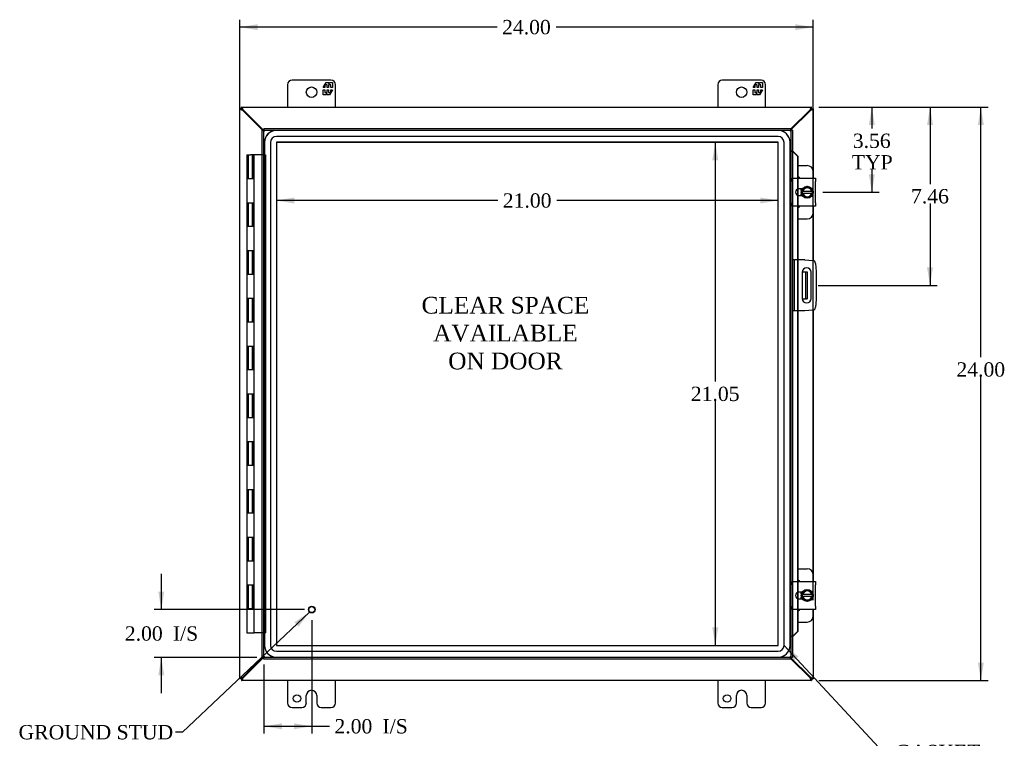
# Model space of a CAD drawing. Header units: inches. Extents: x 6 to 145, y 6 to 98.
# Tile 3 of 8: x 28 to 69, y 33 to 63. Entities that reach past the tile are written whole.
import ezdxf
from ezdxf.enums import TextEntityAlignment as Align

# ---------------------------------------------------------------- set-up
doc = ezdxf.new("R2010")
doc.units = ezdxf.units.IN
doc.header["$MEASUREMENT"] = 0
for name, color, linetype in [('COM40153-1', 7, 'CONTINUOUS'), ('COM40153-2', 7, 'CONTINUOUS'), ('COM42667', 7, 'CONTINUOUS'), ('COM42780', 7, 'CONTINUOUS'), ('COM48431', 7, 'CONTINUOUS'), ('COM70219', 7, 'CONTINUOUS'), ('COM71780-11', 7, 'CONTINUOUS'), ('DEFAULT', 7, 'CONTINUOUS'), ('FET07710', 7, 'CONTINUOUS'), ('HNG10620-20B', 7, 'CONTINUOUS'), ('HNG10620-20C', 7, 'CONTINUOUS'), ('SCC19011', 7, 'CONTINUOUS'), ('SPR20265', 7, 'CONTINUOUS'), ('STD21878', 7, 'CONTINUOUS'), ('WAF25035', 7, 'CONTINUOUS')]:
    doc.layers.add(name, color=color, linetype=linetype)
doc.styles.add('SEACAD_TIMES_NEW_ROMAN', font='times.ttf')

# ---------------------------------------------------------------- blocks, each defined once
blk = doc.blocks.new('SEANNOT_GROUP2')
at = {"layer": 'DEFAULT', "linetype": 'Continuous'}
blk.add_hatch(color=136, dxfattribs=at).paths.add_polyline_path([(39.46, 37.886), (39.919, 38.492), (39.288, 38.068)])
at = {"layer": 'DEFAULT', "color": 136, "linetype": 'Continuous'}
blk.add_line((34.605, 33.467), (34.305, 33.467), dxfattribs=at)
blk.add_lwpolyline([(34.605, 33.467), (39.919, 38.492)], dxfattribs=at)
at = {"layer": 'DEFAULT', "color": 136, "linetype": 'Continuous', "style": 'SEACAD_TIMES_NEW_ROMAN'}
for s, p in [('GROUND STUD', (27.74, 33.767)), ('DOOR', (27.74, 32.867))]:
    blk.add_text(s, height=0.6, dxfattribs=at).set_placement(p, align=Align.TOP_LEFT)
blk = doc.blocks.new('SEANNOT_GROUP3')
at = {"layer": 'DEFAULT', "linetype": 'Continuous'}
blk.add_hatch(color=136, dxfattribs=at).paths.add_polyline_path([(60.38, 36.637), (59.779, 37.102), (60.197, 36.467)])
at = {"layer": 'DEFAULT', "color": 136, "linetype": 'Continuous'}
blk.add_line((63.916, 32.639), (64.216, 32.639), dxfattribs=at)
blk.add_lwpolyline([(63.916, 32.639), (59.779, 37.102)], dxfattribs=at)
at = {"layer": 'DEFAULT', "color": 136, "linetype": 'Continuous', "style": 'SEACAD_TIMES_NEW_ROMAN'}
blk.add_text('GASKET', height=0.6, dxfattribs=at).set_placement((64.426, 32.939), align=Align.TOP_LEFT)
blk = doc.blocks.new('GDIMGGROUP')
at = {"layer": 'DEFAULT', "linetype": 'Continuous'}
for points in [[(37.753, 63.101), (37.003, 62.976), (37.753, 62.851)], [(60.249, 63.101), (60.249, 62.851), (60.999, 62.976)]]:
    blk.add_hatch(color=136, dxfattribs=at).paths.add_polyline_path(points)
at = {"layer": 'DEFAULT', "color": 136, "linetype": 'Continuous'}
for p, q in [((37.003, 36), (37.003, 63.276)), ((60.999, 38.997), (60.999, 63.276)), ((47.767, 62.976), (37.003, 62.976)), ((60.999, 62.976), (50.235, 62.976))]:
    blk.add_line(p, q, dxfattribs=at)
at = {"layer": 'DEFAULT', "color": 136, "linetype": 'Continuous', "style": 'SEACAD_TIMES_NEW_ROMAN'}
blk.add_text('24.00', height=0.6, dxfattribs=at).set_placement((47.977, 63.276), align=Align.TOP_LEFT)
blk = doc.blocks.new('GDIMGGROUP1')
at = {"layer": 'DEFAULT', "linetype": 'Continuous'}
for points in [[(68.141, 58.878), (68.016, 59.628), (67.891, 58.878)], [(68.141, 36.378), (67.891, 36.378), (68.016, 35.628)]]:
    blk.add_hatch(color=136, dxfattribs=at).paths.add_polyline_path(points)
at = {"layer": 'DEFAULT', "color": 136, "linetype": 'Continuous'}
for p, q in [((61.23, 59.628), (68.316, 59.628)), ((68.016, 49.158), (68.016, 59.628)), ((68.016, 35.628), (68.016, 48.348)), ((61.23, 35.628), (68.316, 35.628))]:
    blk.add_line(p, q, dxfattribs=at)
at = {"layer": 'DEFAULT', "color": 136, "linetype": 'Continuous', "style": 'SEACAD_TIMES_NEW_ROMAN'}
blk.add_text('24.00', height=0.6, dxfattribs=at).set_placement((66.993, 48.948), align=Align.TOP_LEFT)
blk = doc.blocks.new('GDIMGGROUP2')
at = {"layer": 'DEFAULT', "linetype": 'Continuous'}
for points in [[(33.588, 39.348), (33.713, 38.598), (33.838, 39.348)], [(33.588, 35.848), (33.838, 35.848), (33.713, 36.598)]]:
    blk.add_hatch(color=136, dxfattribs=at).paths.add_polyline_path(points)
at = {"layer": 'DEFAULT', "color": 136, "linetype": 'Continuous'}
for p, q in [((33.713, 40.098), (33.713, 38.598)), ((39.712, 38.598), (33.413, 38.598)), ((37.712, 36.598), (33.413, 36.598)), ((33.713, 36.598), (33.713, 35.098))]:
    blk.add_line(p, q, dxfattribs=at)
at = {"layer": 'DEFAULT', "color": 136, "linetype": 'Continuous', "style": 'SEACAD_TIMES_NEW_ROMAN'}
for s, p in [('I/S', (34.2, 37.898)), ('2.00', (32.188, 37.898))]:
    blk.add_text(s, height=0.6, dxfattribs=at).set_placement(p, align=Align.TOP_LEFT)
blk = doc.blocks.new('GDIMGGROUP3')
at = {"layer": 'DEFAULT', "linetype": 'Continuous'}
for points in [[(38.762, 33.59), (38.762, 33.84), (38.012, 33.715)], [(39.262, 33.59), (40.012, 33.715), (39.262, 33.84)]]:
    blk.add_hatch(color=136, dxfattribs=at).paths.add_polyline_path(points)
at = {"layer": 'DEFAULT', "color": 136, "linetype": 'Continuous'}
for p, q in [((40.012, 38.157), (40.012, 33.415)), ((38.012, 36.298), (38.012, 33.415)), ((38.012, 33.715), (40.451, 33.715)), ((40.451, 33.715), (40.751, 33.715))]:
    blk.add_line(p, q, dxfattribs=at)
at = {"layer": 'DEFAULT', "color": 136, "linetype": 'Continuous', "style": 'SEACAD_TIMES_NEW_ROMAN'}
for s, p in [('2.00', (40.961, 34.015)), ('I/S', (42.973, 34.015))]:
    blk.add_text(s, height=0.6, dxfattribs=at).set_placement(p, align=Align.TOP_LEFT)
blk = doc.blocks.new('GDIMGGROUP16')
at = {"layer": 'DEFAULT', "linetype": 'Continuous'}
for points in [[(63.578, 58.878), (63.453, 59.628), (63.328, 58.878)], [(63.578, 56.816), (63.328, 56.816), (63.453, 56.066)]]:
    blk.add_hatch(color=136, dxfattribs=at).paths.add_polyline_path(points)
at = {"layer": 'DEFAULT', "color": 136, "linetype": 'Continuous'}
for p, q in [((61.23, 59.628), (63.753, 59.628)), ((63.453, 59.628), (63.453, 58.729)), ((63.453, 57.019), (63.453, 56.066)), ((61.398, 56.066), (63.753, 56.066))]:
    blk.add_line(p, q, dxfattribs=at)
at = {"layer": 'DEFAULT', "color": 136, "linetype": 'Continuous', "style": 'SEACAD_TIMES_NEW_ROMAN'}
for s, p in [('3.56', (62.656, 58.519)), ('TYP', (62.614, 57.619))]:
    blk.add_text(s, height=0.6, dxfattribs=at).set_placement(p, align=Align.TOP_LEFT)
blk = doc.blocks.new('GDIMGGROUP17')
at = {"layer": 'DEFAULT', "linetype": 'Continuous'}
for points in [[(66.013, 58.878), (65.888, 59.628), (65.763, 58.878)], [(66.013, 52.918), (65.763, 52.918), (65.888, 52.168)]]:
    blk.add_hatch(color=136, dxfattribs=at).paths.add_polyline_path(points)
at = {"layer": 'DEFAULT', "color": 136, "linetype": 'Continuous'}
for p, q in [((61.23, 59.628), (66.188, 59.628)), ((65.888, 59.628), (65.888, 56.408)), ((65.888, 55.598), (65.888, 52.168)), ((61.209, 52.168), (66.188, 52.168))]:
    blk.add_line(p, q, dxfattribs=at)
at = {"layer": 'DEFAULT', "color": 136, "linetype": 'Continuous', "style": 'SEACAD_TIMES_NEW_ROMAN'}
blk.add_text('7.46', height=0.6, dxfattribs=at).set_placement((65.092, 56.198), align=Align.TOP_LEFT)
blk = doc.blocks.new('GDIMGGROUP24')
at = {"layer": 'DEFAULT', "linetype": 'Continuous'}
for points in [[(56.776, 57.405), (57.026, 57.405), (56.901, 58.155)], [(56.776, 37.851), (56.901, 37.101), (57.026, 37.851)]]:
    blk.add_hatch(color=136, dxfattribs=at).paths.add_polyline_path(points)
at = {"layer": 'DEFAULT', "color": 136, "linetype": 'Continuous'}
for p, q in [((56.901, 58.155), (56.901, 48.138)), ((56.901, 47.328), (56.901, 37.101))]:
    blk.add_line(p, q, dxfattribs=at)
at = {"layer": 'DEFAULT', "color": 136, "linetype": 'Continuous', "style": 'SEACAD_TIMES_NEW_ROMAN'}
blk.add_text('21.05', height=0.6, dxfattribs=at).set_placement((55.877, 47.928), align=Align.TOP_LEFT)
blk = doc.blocks.new('GDIMGGROUP25')
at = {"layer": 'DEFAULT', "linetype": 'Continuous'}
for points in [[(39.282, 55.845), (38.532, 55.72), (39.282, 55.595)], [(58.78, 55.845), (58.78, 55.595), (59.53, 55.72)]]:
    blk.add_hatch(color=136, dxfattribs=at).paths.add_polyline_path(points)
at = {"layer": 'DEFAULT', "color": 136, "linetype": 'Continuous'}
for p, q in [((47.797, 55.72), (38.532, 55.72)), ((59.53, 55.72), (50.264, 55.72))]:
    blk.add_line(p, q, dxfattribs=at)
at = {"layer": 'DEFAULT', "color": 136, "linetype": 'Continuous', "style": 'SEACAD_TIMES_NEW_ROMAN'}
blk.add_text('21.00', height=0.6, dxfattribs=at).set_placement((48.007, 56.02), align=Align.TOP_LEFT)

msp = doc.modelspace()

# ---------------------------------------------------------------- linework, layer by layer
at = {"layer": 'COM40153-1', "color": 7}
for p, q in [((60.534, 52.731), (60.645, 52.731)), ((60.645, 52.731), (60.681, 52.731)), ((60.681, 52.731), (60.753, 52.731)), ((60.681, 52.731), (60.681, 51.606)), ((60.753, 52.731), (60.753, 51.606)), ((60.534, 51.606), (60.645, 51.606)), ((60.681, 51.606), (60.645, 51.606)), ((60.681, 51.606), (60.753, 51.606))]:
    msp.add_line(p, q, dxfattribs=at)
at = {"layer": 'COM40153-2', "color": 7}
for p, q in [((60.2, 53.231), (60.128, 53.231)), ((60.2, 53.231), (60.2, 51.106)), ((60.2, 53.231), (60.236, 53.231)), ((60.651, 53.231), (60.236, 53.231)), ((60.651, 53.231), (60.985, 53.202)), ((61.098, 53.088), (61.128, 52.754)), ((61.128, 52.754), (61.128, 51.583)), ((60.534, 52.718), (60.534, 51.618)), ((60.909, 51.618), (60.909, 52.718)), ((61.128, 51.583), (61.098, 51.249)), ((60.2, 51.106), (60.128, 51.106)), ((60.236, 51.106), (60.2, 51.106)), ((60.651, 51.106), (60.236, 51.106)), ((60.985, 51.135), (60.651, 51.106))]:
    msp.add_line(p, q, dxfattribs=at)
for centre, radius, start, end in [((60.974, 53.077), 0.125, 5, 85), ((60.722, 52.718), 0.188, 0, 180), ((60.722, 51.618), 0.188, 180, 0), ((60.974, 51.26), 0.125, 275, 355)]:
    msp.add_arc(centre, radius, start, end, dxfattribs=at)
at = {"layer": 'COM42667', "color": 7}
for p, q in [((60.128, 56.512), (60.128, 56.655)), ((60.128, 56.655), (61.098, 56.655)), ((60.128, 56.512), (60.128, 55.621)), ((61.098, 56.655), (61.098, 56.512)), ((61.098, 55.621), (61.098, 56.512)), ((60.543, 56.207), (60.403, 56.207)), ((60.403, 55.926), (60.543, 55.926)), ((60.128, 55.478), (60.128, 55.621)), ((61.098, 55.478), (60.128, 55.478)), ((61.098, 55.621), (61.098, 55.478)), ((60.128, 39.636), (60.128, 39.779)), ((60.128, 39.779), (61.098, 39.779)), ((60.128, 39.636), (60.128, 38.745)), ((61.098, 39.779), (61.098, 39.636)), ((61.098, 38.745), (61.098, 39.636)), ((60.543, 39.331), (60.403, 39.331)), ((60.128, 38.602), (60.128, 38.745)), ((60.403, 39.05), (60.543, 39.05)), ((61.098, 38.745), (61.098, 38.602)), ((61.098, 38.602), (60.128, 38.602))]:
    msp.add_line(p, q, dxfattribs=at)
for centre in [(60.403, 56.066), (60.403, 39.19)]:
    msp.add_arc(centre, 0.141, 90, 270, dxfattribs=at)
at = {"layer": 'COM42780', "color": 7}
for p, q in [((60.352, 57.182), (60.749, 57.182)), ((60.999, 56.655), (60.999, 56.932)), ((60.499, 56.132), (60.499, 56.207)), ((60.499, 55.926), (60.499, 55.998)), ((60.999, 55.201), (60.999, 55.478)), ((60.352, 54.951), (60.749, 54.951)), ((60.352, 40.306), (60.749, 40.306)), ((60.999, 39.779), (60.999, 40.056)), ((60.499, 39.256), (60.499, 39.331)), ((60.499, 39.05), (60.499, 39.122)), ((60.999, 38.325), (60.999, 38.602)), ((60.352, 38.075), (60.749, 38.075))]:
    msp.add_line(p, q, dxfattribs=at)
for centre, start, end in [((60.749, 56.932), 0, 90), ((60.249, 56.495), 39.9324, 65.6695), ((60.249, 55.638), 294.3305, 320.0676), ((60.749, 55.201), 270, 0), ((60.749, 40.056), 0, 90), ((60.249, 39.619), 39.9324, 65.6695), ((60.249, 38.762), 294.3305, 320.0676), ((60.749, 38.325), 270, 0)]:
    msp.add_arc(centre, 0.25, start, end, dxfattribs=at)
at = {"layer": 'COM48431', "color": 7}
for p, q in [((37.075, 59.556), (37.003, 59.556)), ((37.003, 35.7), (37.003, 59.556)), ((37.075, 59.628), (60.93, 59.628)), ((37.075, 59.556), (37.075, 59.628)), ((37.075, 59.556), (37.111, 59.52)), ((37.135, 59.478), (37.111, 59.495)), ((37.954, 58.659), (37.135, 59.478)), ((37.153, 59.496), (37.136, 59.52)), ((37.99, 58.659), (37.153, 59.496)), ((60.852, 59.496), (60.055, 58.699)), ((60.87, 59.478), (60.055, 58.663)), ((60.869, 59.52), (60.852, 59.496)), ((60.895, 59.495), (60.87, 59.478)), ((60.93, 59.556), (60.93, 59.628)), ((60.931, 59.556), (61.003, 59.556)), ((61.003, 59.556), (61.003, 56.655)), ((61.003, 55.478), (61.003, 53.199)), ((61.003, 51.138), (61.003, 39.779)), ((61.003, 38.602), (61.003, 35.7)), ((37.135, 35.779), (37.954, 36.598)), ((37.153, 35.761), (37.99, 36.598)), ((60.055, 36.593), (60.87, 35.779)), ((60.055, 36.557), (60.852, 35.761)), ((37.075, 35.7), (37.003, 35.7)), ((37.075, 35.7), (37.075, 35.628)), ((60.93, 35.628), (37.075, 35.628)), ((37.111, 35.762), (37.135, 35.779)), ((37.136, 35.736), (37.153, 35.761)), ((60.852, 35.761), (60.869, 35.736)), ((60.87, 35.779), (60.895, 35.762)), ((60.93, 35.7), (60.93, 35.628)), ((60.931, 35.7), (61.003, 35.7))]:
    msp.add_line(p, q, dxfattribs=at)
for points, knots in [([(37.111, 59.495), (37.096, 59.5), (37.082, 59.505), (37.056, 59.515), (37.044, 59.52), (37.024, 59.531), (37.016, 59.536), (37.005, 59.546), (37.003, 59.551), (37.003, 59.556)], [0, 0, 0, 0, 0.25, 0.25, 0.5, 0.5, 0.75, 0.75, 1, 1, 1, 1]), ([(37.136, 59.52), (37.131, 59.535), (37.126, 59.549), (37.116, 59.575), (37.111, 59.587), (37.1, 59.607), (37.095, 59.615), (37.085, 59.626), (37.08, 59.628), (37.075, 59.628)], [0, 0, 0, 0, 0.25, 0.25, 0.5, 0.5, 0.75, 0.75, 1, 1, 1, 1]), ([(37.136, 59.52), (37.126, 59.53), (37.116, 59.539), (37.095, 59.552), (37.085, 59.556), (37.075, 59.556)], [0, 0, 0, 0, 0.5, 0.5, 1, 1, 1, 1]), ([(37.111, 59.495), (37.106, 59.5), (37.101, 59.505), (37.092, 59.515), (37.088, 59.52), (37.082, 59.531), (37.079, 59.536), (37.076, 59.546), (37.075, 59.551), (37.075, 59.556)], [0, 0, 0, 0, 0.25, 0.25, 0.5, 0.5, 0.75, 0.75, 1, 1, 1, 1]), ([(60.93, 59.628), (60.925, 59.628), (60.92, 59.626), (60.91, 59.615), (60.905, 59.607), (60.894, 59.587), (60.889, 59.575), (60.879, 59.549), (60.874, 59.535), (60.869, 59.52)], [0, 0, 0, 0, 0.25, 0.25, 0.5, 0.5, 0.75, 0.75, 1, 1, 1, 1]), ([(60.93, 59.556), (60.92, 59.556), (60.91, 59.552), (60.889, 59.539), (60.879, 59.53), (60.869, 59.52)], [0, 0, 0, 0, 0.5, 0.5, 1, 1, 1, 1]), ([(60.931, 59.556), (60.931, 59.551), (60.93, 59.546), (60.926, 59.536), (60.923, 59.531), (60.917, 59.52), (60.913, 59.515), (60.904, 59.505), (60.899, 59.5), (60.895, 59.495)], [0, 0, 0, 0, 0.25, 0.25, 0.5, 0.5, 0.75, 0.75, 1, 1, 1, 1]), ([(61.003, 59.556), (61.003, 59.551), (61, 59.546), (60.989, 59.536), (60.981, 59.531), (60.961, 59.52), (60.949, 59.515), (60.923, 59.505), (60.909, 59.5), (60.895, 59.495)], [0, 0, 0, 0, 0.25, 0.25, 0.5, 0.5, 0.75, 0.75, 1, 1, 1, 1]), ([(37.003, 35.7), (37.003, 35.706), (37.005, 35.711), (37.016, 35.721), (37.024, 35.726), (37.044, 35.736), (37.056, 35.742), (37.082, 35.752), (37.096, 35.757), (37.111, 35.762)], [0, 0, 0, 0, 0.25, 0.25, 0.5, 0.5, 0.75, 0.75, 1, 1, 1, 1]), ([(37.075, 35.7), (37.075, 35.706), (37.076, 35.711), (37.079, 35.721), (37.082, 35.726), (37.088, 35.736), (37.092, 35.742), (37.101, 35.752), (37.106, 35.757), (37.111, 35.762)], [0, 0, 0, 0, 0.25, 0.25, 0.5, 0.5, 0.75, 0.75, 1, 1, 1, 1]), ([(37.075, 35.628), (37.08, 35.628), (37.085, 35.631), (37.095, 35.642), (37.1, 35.65), (37.111, 35.67), (37.116, 35.682), (37.126, 35.708), (37.131, 35.722), (37.136, 35.736)], [0, 0, 0, 0, 0.25, 0.25, 0.5, 0.5, 0.75, 0.75, 1, 1, 1, 1]), ([(37.075, 35.7), (37.085, 35.7), (37.095, 35.704), (37.116, 35.718), (37.126, 35.727), (37.136, 35.736)], [0, 0, 0, 0, 0.5, 0.5, 1, 1, 1, 1]), ([(60.869, 35.736), (60.874, 35.722), (60.879, 35.708), (60.889, 35.682), (60.894, 35.67), (60.905, 35.65), (60.91, 35.642), (60.92, 35.631), (60.925, 35.628), (60.93, 35.628)], [0, 0, 0, 0, 0.25, 0.25, 0.5, 0.5, 0.75, 0.75, 1, 1, 1, 1]), ([(60.869, 35.736), (60.879, 35.727), (60.889, 35.718), (60.91, 35.704), (60.92, 35.7), (60.93, 35.7)], [0, 0, 0, 0, 0.5, 0.5, 1, 1, 1, 1]), ([(60.895, 35.762), (60.899, 35.757), (60.904, 35.752), (60.913, 35.742), (60.917, 35.736), (60.923, 35.726), (60.926, 35.721), (60.93, 35.711), (60.931, 35.706), (60.931, 35.7)], [0, 0, 0, 0, 0.25, 0.25, 0.5, 0.5, 0.75, 0.75, 1, 1, 1, 1]), ([(60.895, 35.762), (60.909, 35.757), (60.923, 35.752), (60.949, 35.742), (60.961, 35.736), (60.981, 35.726), (60.989, 35.721), (61, 35.711), (61.003, 35.706), (61.003, 35.7)], [0, 0, 0, 0, 0.25, 0.25, 0.5, 0.5, 0.75, 0.75, 1, 1, 1, 1])]:
    msp.add_open_spline(points, degree=3, knots=knots, dxfattribs=at)
at = {"layer": 'COM70219', "color": 7}
for p, q in [((59.529, 58.654), (38.533, 58.654)), ((59.529, 58.653), (38.533, 58.653)), ((38.033, 58.154), (38.033, 37.102)), ((38.034, 58.154), (38.034, 37.102)), ((38.283, 58.154), (38.283, 37.102)), ((38.532, 58.154), (38.532, 37.102)), ((59.529, 58.404), (38.533, 58.404)), ((59.529, 58.155), (38.533, 58.155)), ((38.533, 58.154), (38.533, 37.102)), ((59.529, 58.154), (38.533, 58.154)), ((59.529, 37.102), (59.529, 58.154)), ((59.53, 37.102), (59.53, 58.154)), ((59.779, 37.102), (59.779, 58.154)), ((60.028, 37.102), (60.028, 58.154)), ((60.029, 37.102), (60.029, 58.154)), ((38.533, 37.102), (59.529, 37.102)), ((38.533, 37.101), (59.529, 37.101)), ((38.533, 36.852), (59.529, 36.852)), ((38.533, 36.603), (59.529, 36.603)), ((38.533, 36.602), (59.529, 36.602))]:
    msp.add_line(p, q, dxfattribs=at)
for centre, radius, start, end in [((38.533, 58.154), 0.5, 90, 180), ((38.533, 58.154), 0.499, 90, 180), ((59.529, 58.154), 0.5, 0, 90), ((59.529, 58.154), 0.499, 0, 90), ((38.533, 58.154), 0.25, 90, 180), ((38.533, 58.154), 0.001, 90, 180), ((59.529, 58.154), 0.25, 0, 90), ((59.529, 58.154), 0.001, 0, 90), ((38.533, 37.102), 0.5, 180, 270), ((38.533, 37.102), 0.499, 180, 270), ((38.533, 37.102), 0.25, 180, 270), ((38.533, 37.102), 0.001, 180, 270), ((59.529, 37.102), 0.5, 270, 0), ((59.529, 37.102), 0.001, 270, 360), ((59.529, 37.102), 0.25, 270, 0), ((59.529, 37.102), 0.499, 270, 0)]:
    msp.add_arc(centre, radius, start, end, dxfattribs=at)
at = {"layer": 'COM71780-11', "color": 7}
for p, q in [((37.94, 58.659), (38.012, 58.659)), ((37.94, 36.598), (37.94, 58.659)), ((38.012, 58.731), (38.012, 58.659)), ((38.012, 58.731), (60.055, 58.731)), ((38.012, 58.659), (60.055, 58.659)), ((38.012, 58.659), (38.048, 58.623)), ((38.012, 36.598), (38.012, 58.659)), ((38.012, 58.659), (38.048, 58.623)), ((60.055, 58.659), (60.02, 58.623)), ((60.056, 58.659), (60.02, 58.623)), ((60.055, 58.731), (60.055, 58.659)), ((60.056, 58.659), (60.056, 36.598)), ((60.128, 58.659), (60.056, 58.659)), ((60.128, 58.659), (60.128, 36.598)), ((60.128, 57.784), (60.056, 57.784)), ((60.14, 57.784), (60.128, 57.784)), ((60.15, 57.761), (60.159, 57.761)), ((60.17, 57.748), (60.34, 57.576)), ((60.17, 57.748), (60.182, 57.748)), ((60.182, 57.748), (60.352, 57.576)), ((60.34, 57.576), (60.34, 56.655)), ((60.352, 57.576), (60.34, 57.576)), ((60.352, 57.576), (60.352, 56.655)), ((60.34, 56.655), (60.34, 56.192)), ((60.352, 56.655), (60.352, 56.197)), ((60.34, 56.192), (60.34, 55.941)), ((60.352, 56.197), (60.352, 55.935)), ((60.34, 55.941), (60.34, 55.478)), ((60.352, 55.935), (60.352, 55.478)), ((60.34, 55.478), (60.34, 53.231)), ((60.352, 55.478), (60.352, 53.231)), ((60.34, 53.231), (60.34, 51.106)), ((60.352, 53.231), (60.352, 51.106)), ((60.34, 51.106), (60.34, 39.779)), ((60.352, 51.106), (60.352, 39.779)), ((60.34, 39.779), (60.34, 39.316)), ((60.352, 39.779), (60.352, 39.321)), ((60.34, 39.316), (60.34, 39.065)), ((60.352, 39.321), (60.352, 39.059)), ((60.34, 39.065), (60.34, 38.602)), ((60.352, 39.059), (60.352, 38.602)), ((60.34, 38.602), (60.34, 37.681)), ((60.352, 38.602), (60.352, 37.681)), ((60.34, 37.681), (60.17, 37.508)), ((60.17, 37.508), (60.182, 37.508)), ((60.352, 37.681), (60.182, 37.508)), ((60.352, 37.681), (60.34, 37.681)), ((60.128, 37.473), (60.056, 37.473)), ((60.128, 37.473), (60.14, 37.473)), ((60.159, 37.496), (60.15, 37.496)), ((37.94, 36.598), (38.012, 36.598)), ((38.012, 36.598), (38.048, 36.634)), ((38.012, 36.598), (38.048, 36.634)), ((60.055, 36.598), (38.012, 36.598)), ((38.012, 36.526), (38.012, 36.598)), ((60.055, 36.526), (38.012, 36.526)), ((60.055, 36.598), (60.02, 36.634)), ((60.056, 36.598), (60.02, 36.634)), ((60.055, 36.526), (60.055, 36.598)), ((60.128, 36.598), (60.056, 36.598))]:
    msp.add_line(p, q, dxfattribs=at)
for centre, radius, start, end in [((60.568, 58.835), 1.153, 245.7342, 249.4642), ((60.458, 58.017), 0.395, 216.3142, 223.0054), ((60.568, 58.835), 1.153, 249.4642, 250.458), ((60.568, 36.422), 1.153, 110.5358, 114.2658), ((60.458, 37.239), 0.395, 136.9946, 143.6858), ((60.568, 36.422), 1.153, 109.542, 110.5358)]:
    msp.add_arc(centre, radius, start, end, dxfattribs=at)
at = {"layer": 'FET07710', "color": 7}
for p, q in [((40.815, 60.753), (39.19, 60.753)), ((40.492, 60.448), (40.615, 60.66)), ((40.615, 60.66), (40.724, 60.66)), ((40.724, 60.66), (40.724, 60.583)), ((40.724, 60.583), (40.769, 60.66)), ((40.769, 60.66), (40.878, 60.66)), ((40.878, 60.66), (40.878, 60.448)), ((58.815, 60.753), (57.19, 60.753)), ((58.492, 60.448), (58.615, 60.66)), ((58.615, 60.66), (58.724, 60.66)), ((58.724, 60.66), (58.724, 60.583)), ((58.724, 60.583), (58.769, 60.66)), ((58.769, 60.66), (58.878, 60.66)), ((58.878, 60.66), (58.878, 60.448)), ((39.003, 60.566), (39.003, 59.628)), ((40.557, 60.448), (40.492, 60.448)), ((40.492, 60.138), (40.492, 60.351)), ((40.492, 60.351), (40.557, 60.351)), ((40.655, 60.554), (40.557, 60.554)), ((40.557, 60.554), (40.557, 60.448)), ((40.557, 60.351), (40.557, 60.245)), ((40.557, 60.245), (40.655, 60.245)), ((40.646, 60.216), (40.601, 60.138)), ((40.646, 60.138), (40.646, 60.216)), ((40.655, 60.448), (40.655, 60.554)), ((40.715, 60.448), (40.655, 60.448)), ((40.655, 60.245), (40.655, 60.351)), ((40.655, 60.351), (40.715, 60.351)), ((40.813, 60.554), (40.715, 60.554)), ((40.715, 60.554), (40.715, 60.448)), ((40.715, 60.351), (40.715, 60.245)), ((40.715, 60.245), (40.813, 60.245)), ((40.878, 60.351), (40.755, 60.138)), ((40.813, 60.448), (40.813, 60.554)), ((40.878, 60.448), (40.813, 60.448)), ((40.813, 60.245), (40.813, 60.351)), ((40.813, 60.351), (40.878, 60.351)), ((41.003, 59.628), (41.003, 60.566)), ((57.003, 60.566), (57.003, 59.628)), ((58.557, 60.448), (58.492, 60.448)), ((58.492, 60.138), (58.492, 60.351)), ((58.492, 60.351), (58.557, 60.351)), ((58.655, 60.554), (58.557, 60.554)), ((58.557, 60.554), (58.557, 60.448)), ((58.557, 60.351), (58.557, 60.245)), ((58.557, 60.245), (58.655, 60.245)), ((58.646, 60.216), (58.601, 60.138)), ((58.646, 60.138), (58.646, 60.216)), ((58.655, 60.448), (58.655, 60.554)), ((58.715, 60.448), (58.655, 60.448)), ((58.655, 60.245), (58.655, 60.351)), ((58.655, 60.351), (58.715, 60.351)), ((58.813, 60.554), (58.715, 60.554)), ((58.715, 60.554), (58.715, 60.448)), ((58.715, 60.351), (58.715, 60.245)), ((58.715, 60.245), (58.813, 60.245)), ((58.878, 60.351), (58.755, 60.138)), ((58.813, 60.448), (58.813, 60.554)), ((58.878, 60.448), (58.813, 60.448)), ((58.813, 60.245), (58.813, 60.351)), ((58.813, 60.351), (58.878, 60.351)), ((59.003, 59.628), (59.003, 60.566)), ((40.601, 60.138), (40.492, 60.138)), ((40.755, 60.138), (40.646, 60.138)), ((58.601, 60.138), (58.492, 60.138)), ((58.755, 60.138), (58.646, 60.138)), ((39.003, 35.628), (39.003, 34.691)), ((41.003, 34.691), (41.003, 35.628)), ((57.003, 35.628), (57.003, 34.691)), ((59.003, 34.691), (59.003, 35.628)), ((40.002, 35.221), (40.003, 35.221)), ((58.002, 35.221), (58.003, 35.221)), ((39.784, 34.691), (39.784, 35.003)), ((40.221, 35.003), (40.221, 34.691)), ((57.784, 34.691), (57.784, 35.003)), ((58.221, 35.003), (58.221, 34.691)), ((39.19, 34.503), (39.597, 34.503)), ((40.408, 34.503), (40.815, 34.503)), ((57.19, 34.503), (57.597, 34.503)), ((58.408, 34.503), (58.815, 34.503))]:
    msp.add_line(p, q, dxfattribs=at)
for centre, radius in [((40.003, 60.253), 0.219), ((58.003, 60.253), 0.219), ((39.393, 34.878), 0.156), ((57.393, 34.878), 0.156)]:
    msp.add_circle(centre, radius, dxfattribs=at)
for centre, radius, start, end in [((39.19, 60.566), 0.188, 90, 180), ((40.815, 60.566), 0.188, 0, 90), ((57.19, 60.566), 0.188, 90, 180), ((58.815, 60.566), 0.188, 0, 90), ((40.002, 35.003), 0.218, 90, 180), ((40.003, 35.003), 0.218, 0, 90), ((58.002, 35.003), 0.218, 90, 180), ((58.003, 35.003), 0.218, 0, 90), ((39.19, 34.691), 0.188, 180, 270), ((39.597, 34.691), 0.188, 270, 0), ((40.408, 34.691), 0.188, 180, 270), ((40.815, 34.691), 0.188, 270, 0), ((57.19, 34.691), 0.188, 180, 270), ((57.597, 34.691), 0.188, 270, 0), ((58.408, 34.691), 0.188, 180, 270), ((58.815, 34.691), 0.188, 270, 0)]:
    msp.add_arc(centre, radius, start, end, dxfattribs=at)
at = {"layer": 'HNG10620-20B', "color": 7}
for p, q in [((37.442, 56.628), (37.288, 56.628)), ((37.288, 56.628), (37.288, 55.628)), ((37.288, 55.628), (37.442, 55.628)), ((37.442, 54.628), (37.288, 54.628)), ((37.288, 54.628), (37.288, 53.628)), ((37.288, 53.628), (37.442, 53.628)), ((37.442, 52.628), (37.288, 52.628)), ((37.288, 52.628), (37.288, 51.628)), ((37.288, 51.628), (37.442, 51.628)), ((37.442, 50.628), (37.288, 50.628)), ((37.288, 50.628), (37.288, 49.628)), ((37.288, 49.628), (37.442, 49.628)), ((37.442, 48.628), (37.288, 48.628)), ((37.288, 48.628), (37.288, 47.628)), ((37.288, 47.628), (37.442, 47.628)), ((37.442, 46.628), (37.288, 46.628)), ((37.288, 46.628), (37.288, 45.628)), ((37.288, 45.628), (37.442, 45.628)), ((37.442, 44.628), (37.288, 44.628)), ((37.288, 44.628), (37.288, 43.628)), ((37.288, 43.628), (37.442, 43.628)), ((37.442, 42.628), (37.288, 42.628)), ((37.288, 42.628), (37.288, 41.628)), ((37.288, 41.628), (37.442, 41.628)), ((37.442, 40.628), (37.288, 40.628)), ((37.288, 40.628), (37.288, 39.628)), ((37.288, 39.628), (37.442, 39.628)), ((37.442, 38.628), (37.288, 38.628)), ((37.288, 38.628), (37.288, 37.628)), ((37.288, 37.628), (37.595, 37.628))]:
    msp.add_line(p, q, dxfattribs=at)
at = {"layer": 'HNG10620-20C', "color": 7}
for p, q in [((37.288, 57.628), (37.442, 57.628)), ((37.288, 57.628), (37.288, 56.628)), ((37.348, 57.628), (37.348, 56.628)), ((37.94, 57.628), (37.442, 57.628)), ((37.524, 57.628), (37.524, 56.628)), ((37.535, 56.628), (37.535, 57.628)), ((37.578, 57.628), (37.578, 56.628)), ((37.595, 56.628), (37.595, 57.628)), ((37.983, 57.628), (37.94, 57.628)), ((38.012, 57.628), (37.983, 57.628)), ((38.012, 57.628), (38.072, 57.628)), ((38.072, 57.628), (38.072, 37.628)), ((37.442, 56.628), (37.288, 56.628)), ((37.595, 56.628), (37.442, 56.628)), ((37.595, 55.628), (37.595, 56.628)), ((37.288, 55.628), (37.442, 55.628)), ((37.288, 55.628), (37.288, 54.628)), ((37.348, 55.628), (37.348, 54.628)), ((37.442, 55.628), (37.595, 55.628)), ((37.524, 55.628), (37.524, 54.628)), ((37.535, 54.628), (37.535, 55.628)), ((37.578, 55.628), (37.578, 54.628)), ((37.595, 54.628), (37.595, 55.628)), ((37.442, 54.628), (37.288, 54.628)), ((37.595, 54.628), (37.442, 54.628)), ((37.595, 53.628), (37.595, 54.628)), ((37.288, 53.628), (37.442, 53.628)), ((37.288, 53.628), (37.288, 52.628)), ((37.348, 53.628), (37.348, 52.628)), ((37.442, 53.628), (37.595, 53.628)), ((37.524, 53.628), (37.524, 52.628)), ((37.535, 52.628), (37.535, 53.628)), ((37.578, 53.628), (37.578, 52.628)), ((37.595, 52.628), (37.595, 53.628)), ((37.442, 52.628), (37.288, 52.628)), ((37.595, 52.628), (37.442, 52.628)), ((37.595, 51.628), (37.595, 52.628)), ((37.288, 51.628), (37.442, 51.628)), ((37.288, 51.628), (37.288, 50.628)), ((37.348, 51.628), (37.348, 50.628)), ((37.442, 51.628), (37.595, 51.628)), ((37.524, 51.628), (37.524, 50.628)), ((37.535, 50.628), (37.535, 51.628)), ((37.578, 51.628), (37.578, 50.628)), ((37.595, 50.628), (37.595, 51.628)), ((37.442, 50.628), (37.288, 50.628)), ((37.595, 50.628), (37.442, 50.628)), ((37.595, 49.628), (37.595, 50.628)), ((37.288, 49.628), (37.442, 49.628)), ((37.288, 49.628), (37.288, 48.628)), ((37.348, 49.628), (37.348, 48.628)), ((37.442, 49.628), (37.595, 49.628)), ((37.524, 49.628), (37.524, 48.628)), ((37.535, 48.628), (37.535, 49.628)), ((37.578, 49.628), (37.578, 48.628)), ((37.595, 48.628), (37.595, 49.628)), ((37.442, 48.628), (37.288, 48.628)), ((37.595, 48.628), (37.442, 48.628)), ((37.595, 47.628), (37.595, 48.628)), ((37.288, 47.628), (37.442, 47.628)), ((37.288, 47.628), (37.288, 46.628)), ((37.348, 47.628), (37.348, 46.628)), ((37.442, 47.628), (37.595, 47.628)), ((37.524, 47.628), (37.524, 46.628)), ((37.535, 46.628), (37.535, 47.628)), ((37.578, 47.628), (37.578, 46.628)), ((37.595, 46.628), (37.595, 47.628)), ((37.442, 46.628), (37.288, 46.628)), ((37.595, 46.628), (37.442, 46.628)), ((37.595, 45.628), (37.595, 46.628)), ((37.288, 45.628), (37.442, 45.628)), ((37.288, 45.628), (37.288, 44.628)), ((37.348, 45.628), (37.348, 44.628)), ((37.442, 45.628), (37.595, 45.628)), ((37.524, 45.628), (37.524, 44.628)), ((37.535, 44.628), (37.535, 45.628)), ((37.578, 45.628), (37.578, 44.628)), ((37.595, 44.628), (37.595, 45.628)), ((37.442, 44.628), (37.288, 44.628)), ((37.595, 44.628), (37.442, 44.628)), ((37.595, 43.628), (37.595, 44.628)), ((37.288, 43.628), (37.442, 43.628)), ((37.288, 43.628), (37.288, 42.628)), ((37.348, 43.628), (37.348, 42.628)), ((37.442, 43.628), (37.595, 43.628)), ((37.524, 43.628), (37.524, 42.628)), ((37.535, 42.628), (37.535, 43.628)), ((37.578, 43.628), (37.578, 42.628)), ((37.595, 42.628), (37.595, 43.628)), ((37.442, 42.628), (37.288, 42.628)), ((37.595, 42.628), (37.442, 42.628)), ((37.595, 41.628), (37.595, 42.628)), ((37.288, 41.628), (37.442, 41.628)), ((37.288, 41.628), (37.288, 40.628)), ((37.348, 41.628), (37.348, 40.628)), ((37.442, 41.628), (37.595, 41.628)), ((37.524, 41.628), (37.524, 40.628)), ((37.535, 40.628), (37.535, 41.628)), ((37.578, 41.628), (37.578, 40.628)), ((37.595, 40.628), (37.595, 41.628)), ((37.442, 40.628), (37.288, 40.628)), ((37.595, 40.628), (37.442, 40.628)), ((37.595, 39.628), (37.595, 40.628)), ((37.288, 39.628), (37.442, 39.628)), ((37.288, 39.628), (37.288, 38.628)), ((37.348, 39.628), (37.348, 38.628)), ((37.442, 39.628), (37.595, 39.628)), ((37.524, 39.628), (37.524, 38.628)), ((37.535, 38.628), (37.535, 39.628)), ((37.578, 39.628), (37.578, 38.628)), ((37.595, 38.628), (37.595, 39.628)), ((37.442, 38.628), (37.288, 38.628)), ((37.595, 38.628), (37.442, 38.628)), ((37.595, 37.628), (37.595, 38.628)), ((37.94, 37.628), (37.595, 37.628)), ((37.983, 37.628), (37.94, 37.628)), ((38.012, 37.628), (37.983, 37.628)), ((38.012, 37.628), (38.072, 37.628))]:
    msp.add_line(p, q, dxfattribs=at)
at = {"layer": 'SCC19011', "color": 7}
for p, q in [((60.749, 56.307), (60.534, 56.175)), ((60.534, 56.175), (60.534, 56.1)), ((60.534, 56.1), (60.534, 56.032)), ((60.555, 56.1), (60.534, 56.1)), ((60.565, 56.1), (60.555, 56.1)), ((60.934, 56.1), (60.565, 56.1)), ((60.964, 56.175), (60.749, 56.307)), ((60.944, 56.1), (60.934, 56.1)), ((60.964, 56.1), (60.944, 56.1)), ((60.964, 56.1), (60.964, 56.175)), ((60.964, 56.032), (60.964, 56.1)), ((60.534, 56.032), (60.534, 55.957)), ((60.534, 56.032), (60.555, 56.032)), ((60.534, 55.957), (60.749, 55.825)), ((60.555, 56.032), (60.565, 56.032)), ((60.565, 56.032), (60.934, 56.032)), ((60.749, 55.825), (60.964, 55.957)), ((60.934, 56.032), (60.944, 56.032)), ((60.944, 56.032), (60.964, 56.032)), ((60.964, 55.957), (60.964, 56.032)), ((60.749, 39.431), (60.534, 39.299)), ((60.534, 39.299), (60.534, 39.224)), ((60.534, 39.224), (60.534, 39.156)), ((60.555, 39.224), (60.534, 39.224)), ((60.534, 39.156), (60.534, 39.081)), ((60.534, 39.156), (60.555, 39.156)), ((60.565, 39.224), (60.555, 39.224)), ((60.555, 39.156), (60.565, 39.156)), ((60.934, 39.224), (60.565, 39.224)), ((60.565, 39.156), (60.934, 39.156)), ((60.964, 39.299), (60.749, 39.431)), ((60.944, 39.224), (60.934, 39.224)), ((60.934, 39.156), (60.944, 39.156)), ((60.964, 39.224), (60.944, 39.224)), ((60.944, 39.156), (60.964, 39.156)), ((60.964, 39.224), (60.964, 39.299)), ((60.964, 39.156), (60.964, 39.224)), ((60.964, 39.081), (60.964, 39.156)), ((60.534, 39.081), (60.749, 38.949)), ((60.749, 38.949), (60.964, 39.081))]:
    msp.add_line(p, q, dxfattribs=at)
for centre, start, end in [((60.749, 56.066), 10.4474, 169.5526), ((60.749, 56.066), 190.4474, 349.5526), ((60.749, 39.19), 10.4474, 169.5526), ((60.749, 39.19), 190.4474, 349.5526)]:
    msp.add_arc(centre, 0.188, start, end, dxfattribs=at)
at = {"layer": 'SPR20265', "color": 7}
for points, knots in [([(60.531, 56.208), (60.519, 56.189), (60.497, 56.142), (60.484, 56.063), (60.498, 55.982), (60.521, 55.94), (60.531, 55.925)], [0.95809881, 0.95809881, 0.95809881, 0.95809881, 0.9661238, 0.97598802, 0.98694613, 0.99365696, 0.99365696, 0.99365696, 0.99365696]), ([(60.525, 56.181), (60.516, 56.164), (60.498, 56.116), (60.493, 56.033), (60.515, 55.965), (60.535, 55.932), (60.539, 55.925)], [0.77118837, 0.77118837, 0.77118837, 0.77118837, 0.77798983, 0.7890906, 0.80019147, 0.80289251, 0.80289251, 0.80289251, 0.80289251]), ([(60.531, 39.332), (60.519, 39.313), (60.497, 39.266), (60.484, 39.187), (60.498, 39.106), (60.521, 39.064), (60.531, 39.049)], [0.95809881, 0.95809881, 0.95809881, 0.95809881, 0.9661238, 0.97598802, 0.98694613, 0.99365696, 0.99365696, 0.99365696, 0.99365696]), ([(60.525, 39.305), (60.516, 39.288), (60.498, 39.24), (60.493, 39.157), (60.515, 39.089), (60.535, 39.056), (60.539, 39.049)], [0.77118837, 0.77118837, 0.77118837, 0.77118837, 0.77798983, 0.7890906, 0.80019147, 0.80289251, 0.80289251, 0.80289251, 0.80289251])]:
    msp.add_open_spline(points, degree=3, knots=knots, dxfattribs=at)
at = {"layer": 'STD21878', "color": 7}
for radius in [0.141, 0.125]:
    msp.add_circle((40.012, 38.598), radius, dxfattribs=at)
at = {"layer": 'WAF25035', "color": 7}
for centre in [(60.749, 56.066), (60.749, 39.19)]:
    msp.add_circle(centre, 0.25, dxfattribs=at)

# ---------------------------------------------------------------- block references
at = {"layer": 'DEFAULT', "color": 7}
for name in ['GDIMGGROUP', 'GDIMGGROUP17', 'GDIMGGROUP1', 'GDIMGGROUP16', 'GDIMGGROUP24', 'GDIMGGROUP25', 'GDIMGGROUP2', 'SEANNOT_GROUP2', 'GDIMGGROUP3', 'SEANNOT_GROUP3']:
    msp.add_blockref(name, (0, 0), dxfattribs=at)

# ---------------------------------------------------------------- texts
at = {"layer": 'DEFAULT', "color": 7, "insert": (48.117, 51.686), "char_height": 0.7, "width": 7.22078, "attachment_point": 2}
msp.add_mtext('{\\fTimes New Roman|b0||i0||c0|p34;\\C7;\\H0.7;\\W1.;CLEAR SPACE \\P}{\\fTimes New Roman|b0||i0||c0|p34;\\C7;\\H0.7;\\W1.;AVAILABLE \\P}{\\fTimes New Roman|b0||i0||c0|p34;\\C7;\\H0.7;\\W1.;ON DOOR}', dxfattribs=at)

doc.saveas('drawing.dxf')
